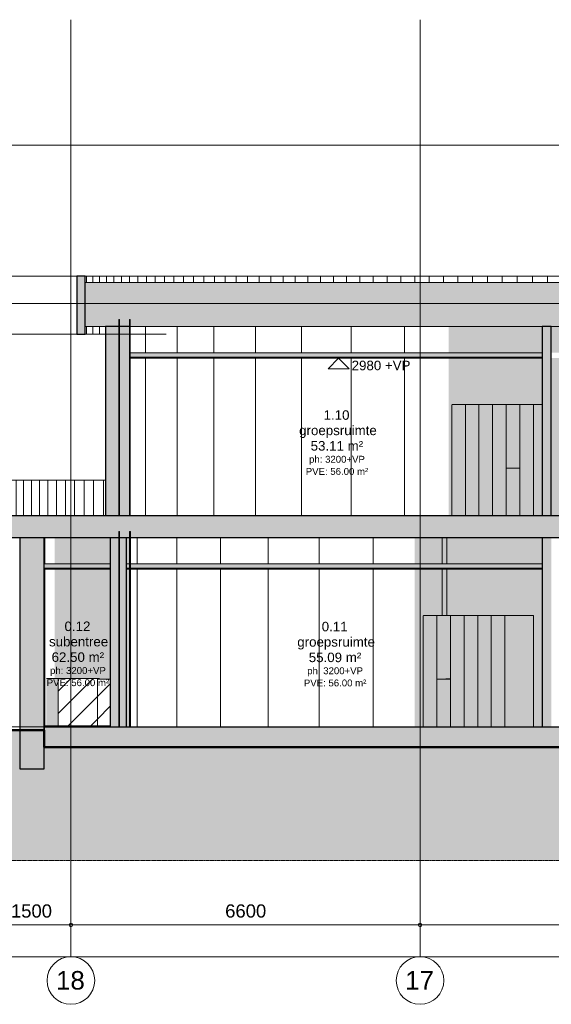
# Model space of a CAD drawing. Header units: millimetres. Extents: x -85630 to 257083, y -5697 to 14715.
# Tile 2 of 93: x -71267 to -61219, y -5250 to 13370. Entities that reach past the tile are written whole.
import ezdxf

# ---------------------------------------------------------------- set-up
doc = ezdxf.new("R2010")
doc.units = ezdxf.units.MM
for name, pattern in [('HAZ_hartlijn', [8, 5, -1, 1, -1]), ('Hidden', [7.14375, 4.7625, -2.38125]), ('THO_hhidden', [2.5, 1.5, -1]), ('THO_stramienlijn', [20, 17, -1.5, 0, -1.5])]:
    doc.linetypes.add(name, pattern=pattern)
for name, color, linetype, lineweight in [('A-ANNO-DIMS', 7, 'Continuous', 13), ('A-ANNO-DIMS-100', 7, 'Continuous', 13), ('A-AREA-IDEN', 7, 'Continuous', 13), ('A-CLNG', 7, 'Continuous', 13), ('A-CLNG-PATT', 7, 'Continuous', 13), ('A-DETL-GENF', 7, 'Continuous', 13), ('A-FLOR', 7, 'Continuous', 18), ('A-FLOR-LEVL', 7, 'Continuous', 13), ('A-FLOR-PATT', 7, 'Continuous', 25), ('A-GENM', 7, 'Continuous', 13), ('A-ROOF', 7, 'Continuous', 13), ('A-ROOF-PATT', 7, 'Continuous', 18), ('A-WALL-PATT', 7, 'Continuous', 25), ('C-TOPO', 7, 'Continuous', 13), ('C-TOPO-PATT', 7, 'Continuous', 50), ('G-ANNO-DIMS', 7, 'Continuous', 13), ('I-WALL', 7, 'Continuous', 18), ('P-SANR-FIXT', 7, 'Continuous', 13), ('S-COLS', 7, 'Continuous', 13), ('S-GRID', 7, 'Continuous', 13), ('S-GRID-IDEN', 7, 'Continuous', 13)]:
    doc.layers.add(name, color=color, linetype=linetype, lineweight=lineweight)
doc.styles.add('Arial', font='arial.ttf', dxfattribs={"height": 250})
doc.styles.add('Arial_1', font='arial.ttf', dxfattribs={"height": 180})
doc.styles.add('Arial_2', font='arial.ttf', dxfattribs={"height": 350})
doc.styles.add('Arial_3', font='arial.ttf', dxfattribs={"height": 130})
doc.dimstyles.new('THO_25_-_transparant', dxfattribs={"dimscale": 304.8, "dimtxt": 0.836827, "dimasz": 0.229659, "dimexe": 0.459318, "dimexo": 0.0625, "dimgap": 0.213255, "dimtad": 1, "dimdec": 3, "dimlfac": 304.8, "dimrnd": 0.001, "dimdsep": 46, "dimtxsty": 'Arial', "dimblk1": 'DOTBLANK', "dimblk2": 'DOTBLANK', "dimsah": 1, "dimcen": 0.09, "dimdle": 0.229659, "dimazin": 0, "dimtfac": 1, "dimtdec": 4, "dimtix": 1, "dimtmove": 0, "dimatfit": 3, "dimfxl": 0.001507, "dimfxlon": 1, "dimtvp": 1, "dimtolj": 1, "dimtzin": 0, "dimarcsym": 2})
pattern_1 = [(45, (-65225.66, -376), (-212.132, 212.132), [])]
pattern_2 = [(45, (-65225.66, -375.99), (-21.2132, 21.2132), []), (45, (-65225.66, -354.99), (-21.2132, 21.2132), [])]

# ---------------------------------------------------------------- blocks, each defined once
blk = doc.blocks.new('NLRS_01_GM_WPB_dummy placeholder_gen_tho - kast 600x600x2100-1975651-01 doorsnede AA _plotview_')
at = {"layer": 'A-GENM', "linetype": 'THO_hhidden', "true_color": 0xdcf8f8}
for points in [[(-62192, 0), (-62096, 0), (-62096, 2100), (-62353, 2100), (-62353, 0)], [(-61554, 0), (-61554, 2100), (-62096, 2100), (-62096, 0)]]:
    blk.add_hatch(color=7, dxfattribs=at).paths.add_polyline_path(points)
at = {"layer": 'A-GENM', "linetype": 'THO_hhidden'}
for p, q in [((-62353, 2100), (-62096, 2100)), ((-62353, 0), (-62353, 2100)), ((-62096, 2100), (-61554, 2100)), ((-62096, 2100), (-62096, 0)), ((-61554, 2100), (-61554, 0))]:
    blk.add_line(p, q, dxfattribs=at)
blk = doc.blocks.new('NLRS_01_GM_WPB_dummy placeholder_gen_tho - kast 600x600x2100-V6-01 doorsnede AA _plotview_')
at = {"layer": 'A-GENM', "linetype": 'THO_hhidden', "true_color": 0xdcf8f8}
blk.add_hatch(color=7, dxfattribs=at).paths.add_polyline_path([(-62353, 0), (-62353, 2100), (-62610, 2100), (-62610, 0)])
at = {"layer": 'A-GENM', "linetype": 'THO_hhidden'}
for p, q in [((-62610, 2100), (-62353, 2100)), ((-62610, 0), (-62610, 2100)), ((-62353, 2100), (-62353, 0))]:
    blk.add_line(p, q, dxfattribs=at)
blk = doc.blocks.new('NLRS_01_GM_WPB_dummy placeholder_gen_tho - kast 600x600x2100-V7-01 doorsnede AA _plotview_')
at = {"layer": 'A-GENM', "linetype": 'THO_hhidden', "true_color": 0xdcf8f8}
for points in [[(-63523, 0), (-63382, 0), (-63382, 2100), (-63640, 2100), (-63640, 0)], [(-63209, 900), (-63209, 902), (-63125, 902), (-63125, 2100), (-63382, 2100), (-63382, 900), (-63210, 900)]]:
    blk.add_hatch(color=7, dxfattribs=at).paths.add_polyline_path(points)
at = {"layer": 'A-GENM', "linetype": 'THO_hhidden'}
for p, q in [((-63640, 2100), (-63382, 2100)), ((-63640, 0), (-63640, 2100)), ((-63382, 2100), (-63125, 2100)), ((-63382, 2100), (-63382, 0))]:
    blk.add_line(p, q, dxfattribs=at)
blk = doc.blocks.new('NLRS_73_PF_UN_rvs gootsteen enkel 340x340 ic6zrl2n_gen_bcb - RVS gootsteen enkel 340x340-1975653-01 doorsnede AA _plotview_')
at = {"layer": 'P-SANR-FIXT', "true_color": 0xe8e8e8}
for points in [[(-63209, 900), (-63204, 900), (-63204, 902), (-63209, 902)], [(-63204, 900), (-63125, 901), (-63125, 902), (-63204, 902)]]:
    blk.add_hatch(color=254, dxfattribs=at).paths.add_polyline_path(points)
at = {"layer": 'P-SANR-FIXT'}
for p, q in [((-63210, 902), (-63210, 900)), ((-63204, 902), (-63210, 902)), ((-63204, 902), (-63125, 902))]:
    blk.add_line(p, q, dxfattribs=at)
blk = doc.blocks.new('NLRS_01_GM_WPB_dummy placeholder_gen_tho - kast 600x600x2100-V12-01 doorsnede AA _plotview_')
at = {"layer": 'A-GENM', "linetype": 'THO_hhidden', "true_color": 0xdcf8f8}
blk.add_hatch(color=7, dxfattribs=at).paths.add_polyline_path([(-62842.86094, 3990), (-62842.86094, 6090), (-63100.22202, 6090), (-63100.22202, 3990)])
at = {"layer": 'A-GENM', "linetype": 'THO_hhidden'}
for p, q in [((-63100.22202, 6090), (-62842.86094, 6090)), ((-63100.22202, 3990), (-63100.22202, 6090)), ((-62842.86094, 6090), (-62842.86094, 3990))]:
    blk.add_line(p, q, dxfattribs=at)
blk = doc.blocks.new('NLRS_01_GM_WPB_dummy placeholder_gen_tho - kast 600x600x2100-V13-01 doorsnede AA _plotview_')
at = {"layer": 'A-GENM', "linetype": 'THO_hhidden', "true_color": 0xdcf8f8}
for points in [[(-62071, 3990), (-62071, 6090), (-62328, 6090), (-62328, 3990), (-62192, 3990)], [(-62071, 4890), (-61901, 4890), (-61901, 4892), (-61813, 4892), (-61813, 6090), (-62071, 6090), (-62071, 5060)]]:
    blk.add_hatch(color=7, dxfattribs=at).paths.add_polyline_path(points)
at = {"layer": 'A-GENM', "linetype": 'THO_hhidden'}
for p, q in [((-62328, 6090), (-62071, 6090)), ((-62328, 3990), (-62328, 6090)), ((-62071, 6090), (-61813, 6090)), ((-62071, 6090), (-62071, 3990))]:
    blk.add_line(p, q, dxfattribs=at)
blk = doc.blocks.new('NLRS_01_GM_WPB_dummy placeholder_gen_tho - kast 600x600x2100-V14-01 doorsnede AA _plotview_')
at = {"layer": 'A-GENM', "linetype": 'THO_hhidden', "true_color": 0xdcf8f8}
for points in [[(-61556, 3990), (-61556, 6090), (-61813, 6090), (-61813, 3990)], [(-61527, 3990), (-61391, 3990), (-61391, 6090), (-61556, 6090), (-61556, 3990)]]:
    blk.add_hatch(color=7, dxfattribs=at).paths.add_polyline_path(points)
at = {"layer": 'A-GENM', "linetype": 'THO_hhidden'}
for p, q in [((-61813, 6090), (-61556, 6090)), ((-61813, 3990), (-61813, 6090)), ((-61556, 6090), (-61391, 6090)), ((-61556, 6090), (-61556, 3990))]:
    blk.add_line(p, q, dxfattribs=at)
blk = doc.blocks.new('NLRS_73_PF_UN_rvs gootsteen enkel 340x340 ic6zrl2n_gen_bcb - RVS gootsteen enkel 340x340-V15-01 doorsnede AA _plotview_')
at = {"layer": 'P-SANR-FIXT', "true_color": 0xe8e8e8}
for points in [[(-61901, 4890), (-61896, 4890), (-61896, 4892), (-61901, 4892)], [(-61860, 4890), (-61813, 4890), (-61813, 4892), (-61896, 4892), (-61896, 4890)]]:
    blk.add_hatch(color=254, dxfattribs=at).paths.add_polyline_path(points)
at = {"layer": 'P-SANR-FIXT'}
for p, q in [((-61903, 4892), (-61903, 4890)), ((-61902, 4892), (-61903, 4892)), ((-61896, 4892), (-61903, 4892)), ((-61896, 4892), (-61813, 4892))]:
    blk.add_line(p, q, dxfattribs=at)
blk = doc.blocks.new('FP_17-01 doorsnede AA _plotview_')
at = {"layer": 'A-WALL-PATT', "color": 8, "lineweight": 13, "true_color": 0x808080}
for p, q in [((-70790, 3080), (-70790, 3580)), ((-69048, 3080), (-69048, 3580)), ((-68297, 3080), (-68297, 3580)), ((-67469, 3080), (-67469, 3580)), ((-66570, 3080), (-66570, 3580)), ((-65607, 3080), (-65607, 3580)), ((-64587, 3080), (-64587, 3580)), ((-70790, 10), (-70790, 2980)), ((-69048, 0), (-69048, 2980)), ((-68297, 0), (-68297, 2980)), ((-67469, 0), (-67469, 2980)), ((-66570, 0), (-66570, 2980)), ((-65607, 0), (-65607, 2980)), ((-64587, 0), (-64587, 2980))]:
    blk.add_line(p, q, dxfattribs=at)
blk = doc.blocks.new('FP_19-01 doorsnede AA _plotview_')
at = {"layer": 'A-WALL-PATT', "color": 8, "lineweight": 13, "true_color": 0x808080}
for p, q in [((-68891, 7070), (-68891, 7570)), ((-68292, 7070), (-68292, 7570)), ((-67596, 7070), (-67596, 7570)), ((-66811, 7070), (-66811, 7570)), ((-65943, 7070), (-65943, 7570)), ((-65000, 7070), (-65000, 7570)), ((-63991, 7070), (-63991, 7570)), ((-68891, 3990), (-68891, 6970)), ((-68292, 3990), (-68292, 6970)), ((-67596, 3990), (-67596, 6970)), ((-66811, 3990), (-66811, 6970)), ((-65943, 3990), (-65943, 6970)), ((-65000, 3990), (-65000, 6970)), ((-63991, 3990), (-63991, 6970))]:
    blk.add_line(p, q, dxfattribs=at)
blk = doc.blocks.new('FP_21-01 doorsnede AA _plotview_')
at = {"layer": 'A-WALL-PATT', "color": 252, "lineweight": 13, "true_color": 0x858482}
for p, q in [((-72190, 3990), (-72190, 4660)), ((-72084, 3990), (-72084, 4660)), ((-71973, 3990), (-71973, 4660)), ((-71856, 3990), (-71856, 4660)), ((-71734, 3990), (-71734, 4660)), ((-71606, 3990), (-71606, 4660)), ((-71474, 3990), (-71474, 4660)), ((-71336, 3990), (-71336, 4660)), ((-71193, 3990), (-71193, 4660)), ((-71045, 3990), (-71045, 4660)), ((-70891, 3990), (-70891, 4660)), ((-70733, 3990), (-70733, 4660)), ((-70570, 3990), (-70570, 4660)), ((-70402, 3990), (-70402, 4660)), ((-70230, 3990), (-70230, 4660)), ((-70052, 3990), (-70052, 4660)), ((-69870, 3990), (-69870, 4660)), ((-69684, 3990), (-69684, 4660))]:
    blk.add_line(p, q, dxfattribs=at)
blk = doc.blocks.new('FP_23-01 doorsnede AA _plotview_')
at = {"layer": 'A-WALL-PATT', "color": 252, "lineweight": 13, "true_color": 0x858482}
for p, q in [((-70004, 8400), (-70004, 8520)), ((-69884, 8400), (-69884, 8520)), ((-69757, 8400), (-69757, 8520)), ((-69625, 8400), (-69625, 8520)), ((-69486, 8400), (-69486, 8520)), ((-69342, 8400), (-69342, 8520)), ((-69191, 8400), (-69191, 8520)), ((-69035, 8400), (-69035, 8520)), ((-68873, 8400), (-68873, 8520)), ((-68705, 8400), (-68705, 8520)), ((-68532, 8400), (-68532, 8520)), ((-68354, 8400), (-68354, 8520)), ((-68170, 8400), (-68170, 8520)), ((-67981, 8400), (-67981, 8520)), ((-67787, 8400), (-67787, 8520)), ((-67587, 8400), (-67587, 8520)), ((-67383, 8400), (-67383, 8520)), ((-67174, 8400), (-67174, 8520)), ((-66960, 8400), (-66960, 8520)), ((-66741, 8400), (-66741, 8520)), ((-66518, 8400), (-66518, 8520)), ((-66290, 8400), (-66290, 8520)), ((-66058, 8400), (-66058, 8520)), ((-65822, 8400), (-65822, 8520)), ((-65582, 8400), (-65582, 8520)), ((-65338, 8400), (-65338, 8520)), ((-65090, 8400), (-65090, 8520)), ((-64838, 8400), (-64838, 8520)), ((-64583, 8400), (-64583, 8520)), ((-64324, 8400), (-64324, 8520)), ((-64062, 8400), (-64062, 8520)), ((-63797, 8400), (-63797, 8520)), ((-63528, 8400), (-63528, 8520)), ((-63257, 8400), (-63257, 8520)), ((-62983, 8400), (-62983, 8520)), ((-62706, 8400), (-62706, 8520)), ((-62427, 8400), (-62427, 8520)), ((-62145, 8400), (-62145, 8520)), ((-61861, 8400), (-61861, 8520)), ((-61575, 8400), (-61575, 8520)), ((-61288, 8400), (-61288, 8520)), ((-60998, 8400), (-60998, 8520)), ((-60706, 8400), (-60706, 8520)), ((-60414, 8400), (-60414, 8520)), ((-60119, 8400), (-60119, 8520)), ((-59824, 8400), (-59824, 8520)), ((-59527, 8400), (-59527, 8520)), ((-59230, 8400), (-59230, 8520)), ((-58932, 8400), (-58932, 8520)), ((-58633, 8400), (-58633, 8520)), ((-58334, 8400), (-58334, 8520)), ((-58034, 8400), (-58034, 8520)), ((-57734, 8400), (-57734, 8520)), ((-70004, 7420), (-70004, 7570)), ((-69884, 7420), (-69884, 7570)), ((-69757, 7420), (-69757, 7570))]:
    blk.add_line(p, q, dxfattribs=at)
blk = doc.blocks.new('NLRS_01_GM_WPB_dummy placeholder_gen_tho - garderobe 3000x400x900-2232194-01 doorsnede AA _plotview_')
at = {"layer": 'A-GENM', "true_color": 0x808080}
h = blk.add_hatch(dxfattribs=at)
h.set_pattern_fill('FP_4', color=8, style=0, pattern_type=2)
h.set_pattern_definition(pattern_1)
h.paths.add_polyline_path([(-69555, 0), (-69555, 900), (-69796, 900), (-69796, 0)])
at = {"layer": 'A-GENM', "linetype": 'THO_hhidden'}
for p, q in [((-69555, 900), (-69796, 900)), ((-69796, 900), (-69796, 0)), ((-69555, 0), (-69555, 900)), ((-69796, 0), (-69555, 0))]:
    blk.add_line(p, q, dxfattribs=at)
blk = doc.blocks.new('NLRS_28_SCO_UN_koker_gen_bcb - K200_200_12_5-2311152-01 doorsnede AA _plotview_')
at = {"layer": 'S-COLS'}
h = blk.add_hatch(dxfattribs=at)
h.set_pattern_fill('FP_3', color=256, style=0, pattern_type=2)
h.set_pattern_definition(pattern_2)
h.paths.add_polyline_path([(-69382, 3990), (-69382, 7700), (-69396, 7700), (-69396, 3990)])
h.paths.add_polyline_path([(-69191, 3990), (-69177, 3990), (-69177, 7700), (-69191, 7700), (-69191, 4505)])
at = {"layer": 'S-COLS', "lineweight": 18}
for p, q in [((-69382, 7700), (-69396, 7700)), ((-69396, 7700), (-69396, 3990)), ((-69382, 3990), (-69382, 7700)), ((-69177, 7700), (-69191, 7700)), ((-69191, 7700), (-69191, 3990)), ((-69177, 3990), (-69177, 7700)), ((-69396, 3990), (-69382, 3990)), ((-69191, 3990), (-69177, 3990))]:
    blk.add_line(p, q, dxfattribs=at)
blk = doc.blocks.new('NLRS_01_GM_WPB_dummy placeholder_gen_tho - garderobe 930x400x900-2364729-01 doorsnede AA _plotview_')
at = {"layer": 'A-GENM', "linetype": 'THO_hhidden', "true_color": 0xdcf8f8}
for points in [[(-70764, 10), (-70540, 10), (-70540, 910), (-70764, 910), (-70764, 69)], [(-69796, 10), (-69796, 900), (-69757, 900), (-69757, 910), (-69796, 910), (-69796, 10)]]:
    blk.add_hatch(color=7, dxfattribs=at).paths.add_polyline_path(points)
at = {"layer": 'A-GENM', "true_color": 0x808080}
h = blk.add_hatch(dxfattribs=at)
h.set_pattern_fill('FP_4', color=8, style=0, pattern_type=2)
h.set_pattern_definition(pattern_1)
h.paths.add_polyline_path([(-69796, 10), (-69796, 910), (-70540, 910), (-70540, 10), (-70176, 10)])
at = {"layer": 'A-GENM', "linetype": 'THO_hhidden'}
for p, q in [((-70764, 910), (-70540, 910)), ((-69796, 910), (-70540, 910)), ((-70540, 910), (-70540, 10)), ((-69796, 10), (-69796, 910)), ((-69796, 910), (-69757, 910)), ((-69757, 910), (-69757, 900)), ((-70540, 10), (-69796, 10))]:
    blk.add_line(p, q, dxfattribs=at)
blk = doc.blocks.new('NLRS_28_SCO_UN_koker_gen_bcb - K200_200_12_5-2419765-01 doorsnede AA _plotview_')
at = {"layer": 'S-COLS'}
h = blk.add_hatch(dxfattribs=at)
h.set_pattern_fill('FP_3', color=256, style=0, pattern_type=2)
h.set_pattern_definition(pattern_2)
h.paths.add_polyline_path([(-69175, 0), (-69175, 3690), (-69191, 3690), (-69191, 0)])
h.paths.add_polyline_path([(-69382, 0), (-69382, 3690), (-69396, 3690), (-69396, 0)])
at = {"layer": 'S-COLS', "linetype": 'Hidden', "true_color": 0x7186a5}
h = blk.add_hatch(color=252, dxfattribs=at)
h.paths.add_polyline_path([(-69247, 0), (-69191, 0), (-69191, 2980), (-69247, 2980), (-69247, 69)])
h.paths.add_polyline_path([(-69191, 3080), (-69191, 3580), (-69247, 3580), (-69247, 3080)])
h = blk.add_hatch(color=252, dxfattribs=at)
h.paths.add_polyline_path([(-69172, 0), (-69172, 2980), (-69175, 2980), (-69175, 0)])
h.paths.add_polyline_path([(-69172, 3080), (-69172, 3580), (-69175, 3580), (-69175, 3080)])
at = {"layer": 'S-COLS', "lineweight": 18}
for p, q in [((-69382, 3690), (-69396, 3690)), ((-69396, 3690), (-69396, 0)), ((-69382, 0), (-69382, 3690)), ((-69175, 3690), (-69191, 3690)), ((-69191, 3690), (-69191, 0)), ((-69175, 0), (-69175, 3690)), ((-69396, 0), (-69382, 0)), ((-69191, 0), (-69175, 0))]:
    blk.add_line(p, q, dxfattribs=at)
at = {"layer": 'S-COLS'}
for p, q in [((-69172, 3080), (-69172, 3580)), ((-69172, 0), (-69172, 2980))]:
    blk.add_line(p, q, dxfattribs=at)
blk = doc.blocks.new('NLRS_28_SCO_UN_koker_gen_bcb - K200_200_12_5-V58-01 doorsnede AA _plotview_')
at = {"layer": 'S-COLS', "linetype": 'Hidden', "true_color": 0x7186a5}
h = blk.add_hatch(color=252, dxfattribs=at)
h.paths.add_polyline_path([(-63281, 2100), (-63194, 2100), (-63194, 2980), (-63281, 2980), (-63281, 2287)])
h.paths.add_polyline_path([(-63281, 3080), (-63194, 3080), (-63194, 3580), (-63281, 3580), (-63281, 3396)])
h = blk.add_hatch(color=252, dxfattribs=at)
h.paths.add_polyline_path([(-63161, 2100), (-63161, 2980), (-63194, 2980), (-63194, 2100)])
h.paths.add_polyline_path([(-63194, 3080), (-63161, 3080), (-63161, 3580), (-63194, 3580), (-63194, 3396)])
at = {"layer": 'S-COLS'}
for p, q in [((-63281, 3080), (-63281, 3580)), ((-63194, 3080), (-63194, 3580)), ((-63281, 2100), (-63281, 2980)), ((-63194, 2100), (-63194, 2980))]:
    blk.add_line(p, q, dxfattribs=at)
blk = doc.blocks.new('NLRS_01_DI_UN_afbreeklijn_gen_tho - afbreeklijn-2412367-01 doorsnede AA _plotview_')
at = {"layer": 'A-DETL-GENF', "linetype": 'HAZ_hartlijn', "lineweight": 18}
blk.add_line((481, -2533), (-83030, -2533), dxfattribs=at)
blk = doc.blocks.new('DIMBLOCK1-01 doorsnede AA _plotview_')
at = {"layer": 'A-ANNO-DIMS-100'}
for p, q in [((-71800, -4350), (-71800, -4210)), ((-10000, -4350), (-10000, -4210)), ((-9930, -4350), (-71870, -4350)), ((-71800, -4350), (-71800, -4490)), ((-10000, -4350), (-10000, -4490))]:
    blk.add_line(p, q, dxfattribs=at)
for centre in [(-71800, -4350), (-10000, -4350)]:
    blk.add_circle(centre, 35, dxfattribs=at)
at = {"layer": 'A-ANNO-DIMS-100', "color": 0, "insert": (-41380, -3960), "char_height": 250, "width": 1153.68, "attachment_point": 1, "line_spacing_factor": 0.941778, "style": 'Arial'}
blk.add_mtext('61800', dxfattribs=at)
blk = doc.blocks.new('_DotBlank')
at = {"color": 0, "linetype": 'ByBlock', "lineweight": -2}
blk.add_line((-0.5, 0), (-1, 0), dxfattribs=at)
blk.add_circle((0, 0), 0.5, dxfattribs=at)
blk = doc.blocks.new('DIMBLOCK17-01 doorsnede AA _plotview_')
at = {"layer": 'A-ANNO-DIMS-100'}
for p, q in [((-63700, -3750), (-63700, -3610)), ((-57700, -3750), (-57700, -3610)), ((-57700, -3750), (-63700, -3750)), ((-63700, -3750), (-63700, -3890)), ((-57700, -3750), (-57700, -3890))]:
    blk.add_line(p, q, dxfattribs=at)
for centre in [(-63700, -3750), (-57700, -3750)]:
    blk.add_circle(centre, 35, dxfattribs=at)
at = {"layer": 'A-ANNO-DIMS-100', "color": 0, "insert": (-61084, -3360), "char_height": 250, "width": 922.94, "attachment_point": 1, "line_spacing_factor": 0.941778, "style": 'Arial'}
blk.add_mtext('6000', dxfattribs=at)
blk = doc.blocks.new('DIMBLOCK18-01 doorsnede AA _plotview_')
at = {"layer": 'A-ANNO-DIMS-100'}
for p, q in [((-70300, -3750), (-70300, -3610)), ((-63700, -3750), (-63700, -3610)), ((-63700, -3750), (-70300, -3750)), ((-70300, -3750), (-70300, -3890)), ((-63700, -3750), (-63700, -3890))]:
    blk.add_line(p, q, dxfattribs=at)
for centre in [(-70300, -3750), (-63700, -3750)]:
    blk.add_circle(centre, 35, dxfattribs=at)
at = {"layer": 'A-ANNO-DIMS-100', "color": 0, "insert": (-67384, -3360), "char_height": 250, "width": 922.94, "attachment_point": 1, "line_spacing_factor": 0.941778, "style": 'Arial'}
blk.add_mtext('6600', dxfattribs=at)
blk = doc.blocks.new('DIMBLOCK19-01 doorsnede AA _plotview_')
at = {"layer": 'A-ANNO-DIMS-100'}
for p, q in [((-71800, -3750), (-71800, -3610)), ((-70300, -3750), (-70300, -3610)), ((-70300, -3750), (-71870, -3750)), ((-71800, -3750), (-71800, -3890)), ((-70300, -3750), (-70300, -3890))]:
    blk.add_line(p, q, dxfattribs=at)
for centre in [(-71800, -3750), (-70300, -3750)]:
    blk.add_circle(centre, 35, dxfattribs=at)
at = {"layer": 'A-ANNO-DIMS-100', "color": 0, "insert": (-71434, -3360), "char_height": 250, "width": 922.94, "attachment_point": 1, "line_spacing_factor": 0.941778, "style": 'Arial'}
blk.add_mtext('1500', dxfattribs=at)
blk = doc.blocks.new('Grid - Stramienbol 9_0mm-3500-01 doorsnede AA _plotview_')
at = {"layer": 'S-GRID-IDEN'}
blk.add_circle((-9999.635701, -4800), 450, dxfattribs=at)
blk = doc.blocks.new('Spot Elevations - arrow below 13mm-1358115-01 doorsnede AA _plotview_')
at = {"layer": 'G-ANNO-DIMS'}
for p, q in [((-52838, 2780), (-52638, 2980)), ((-52838, 2980), (-52438, 2980)), ((-52638, 2980), (-52438, 2780)), ((-52438, 2780), (-52838, 2780))]:
    blk.add_line(p, q, dxfattribs=at)

msp = doc.modelspace()

# ---------------------------------------------------------------- hatches: boundary and pattern name
at = {"layer": 'A-CLNG', "true_color": 0xebebeb}
for points in [[(-61390.8419001, 6970), (-61390.8419001, 6985), (-69176.5629993, 6985), (-69176.5629993, 6970), (-62192.3076841, 6970)], [(-70175.9614603, 2980), (-69554.9087522, 2980), (-69554.9087522, 2995), (-70805.6625126, 2995), (-70805.6625126, 2980)], [(-61390.8419001, 2980), (-61390.8419001, 2995), (-69247.10186, 2995), (-69247.10186, 2980), (-62192.3076841, 2980)]]:
    msp.add_hatch(color=7, dxfattribs=at).paths.add_polyline_path(points)
at = {"layer": 'A-CLNG-PATT', "true_color": 0xc8ffff}
for points in [[(-61390.8419001, 6985), (-61390.8419001, 7070), (-69176.5629993, 7070), (-69176.5629993, 6985), (-62192.3076841, 6985)], [(-69554.9087522, 2995), (-69554.9087522, 3080), (-70805.6625126, 3080), (-70805.6625126, 2995), (-70175.9614603, 2995)], [(-66184.1345722, 2995), (-61390.8419001, 2995), (-61390.8419001, 3080), (-69247.10186, 3080), (-69247.10186, 2995), (-67514.7435349, 2995)]]:
    msp.add_hatch(color=7, dxfattribs=at).paths.add_polyline_path(points)
at = {"layer": 'A-FLOR', "true_color": 0x7f7f7f}
for points in [[(-43563.7822064, 3580), (-9551.0096308, 3580), (-9551.0096308, 3990), (-72240.4589406, 3990), (-72240.4589406, 3580), (-44894.3911691, 3580)], [(-70805.6625126, -390), (-10994.1039382, -390), (-10994.1039382, 0), (-70805.6625126, 0)]]:
    msp.add_hatch(color=8, dxfattribs=at).paths.add_polyline_path(points)
at = {"layer": 'A-FLOR-PATT', "lineweight": 13}
h = msp.add_hatch(dxfattribs=at)
h.set_pattern_fill('FP_6', color=256, angle=-45, style=0, pattern_type=2)
h.set_pattern_definition([(225, (-67780.89, 10), (141.421, -141.421), [])])
h.paths.add_polyline_path([(-69554.9105182, 0), (-69554.9105182, 10), (-70805.6472805, 10), (-70805.6472805, 0), (-70175.9614603, 0)])
at = {"layer": 'A-GENM', "true_color": 0xdcf8f8}
for points in [[(-61813.4166198, 3990), (-61813.4166198, 4890), (-62070.7776999, 4890), (-62070.7776999, 3990)], [(-63382.4027364, 0), (-63125.0416564, 0), (-63125.0416564, 900), (-63382.4027364, 900), (-63382.4027364, 68.8768707)]]:
    msp.add_hatch(color=7, dxfattribs=at).paths.add_polyline_path(points)
at = {"layer": 'A-ROOF-PATT', "lineweight": 13, "true_color": 0xafafaf}
msp.add_hatch(color=253, dxfattribs=at).paths.add_polyline_path([(-40902.564281, 7570), (-11771.4466807, 7570), (-11771.4466807, 8400), (-70027.8247213, 8400), (-70027.8247213, 7570), (-43563.7822064, 7570)])
at = {"layer": 'A-WALL-PATT', "lineweight": 18, "true_color": 0x808080}
for points in [[(-70027.8247213, 7420), (-70027.8247213, 8520), (-70190.4619943, 8520), (-70190.4619943, 7420), (-70175.9614603, 7420)], [(-69510.656979, 3990), (-69176.5629993, 3990), (-69176.5629993, 7570), (-69647.0518056, 7570), (-69647.0518056, 3990)], [(-70805.6625126, -800), (-70805.6625126, 3580), (-71267.1994098, 3580), (-71267.1994098, -800)]]:
    msp.add_hatch(color=8, dxfattribs=at).paths.add_polyline_path(points)
at = {"layer": 'A-WALL-PATT', "true_color": 0xf0f0f0}
h = msp.add_hatch(color=7, dxfattribs=at)
h.paths.add_polyline_path([(-63100.22202, 3990), (-63100.22202, 6090), (-61390.8419001, 6090), (-61390.8419001, 6970), (-63159.9668176, 6970), (-63159.9668176, 3990)])
h.paths.add_polyline_path([(-61390.8419001, 7070), (-61390.8419001, 7570), (-63159.9668176, 7569.0878543), (-63159.9668176, 7070), (-62192.3076841, 7070)])
at = {"layer": 'A-WALL-PATT', "lineweight": 18, "true_color": 0xd7e6e6}
for points in [[(-61218.8369926, 3990), (-61218.8369926, 7570), (-61390.8419001, 7570), (-61390.8419001, 3990)], [(-61218.8369926, 0), (-61218.8369926, 3580), (-61390.8419001, 3580), (-61390.8419001, 0)]]:
    msp.add_hatch(color=254, dxfattribs=at).paths.add_polyline_path(points)
at = {"layer": 'A-WALL-PATT', "true_color": 0xf0f0f0}
h = msp.add_hatch(color=7, dxfattribs=at)
h.paths.add_polyline_path([(-69554.9105182, 10), (-69554.9087522, 2980), (-70608.8239762, 2980), (-70608.8239762, 910), (-69756.5756553, 910), (-69756.5756553, 900), (-69554.9543299, 900), (-69554.9543299, 10)])
h.paths.add_polyline_path([(-70608.8239762, 3080), (-69554.9087522, 3080), (-69554.9087522, 3580), (-70608.8239762, 3580)])
at = {"layer": 'A-WALL-PATT', "lineweight": 18, "true_color": 0xafafaf}
msp.add_hatch(color=253, dxfattribs=at).paths.add_polyline_path([(-69247.10186, 0), (-69247.10186, 3580), (-69554.9087522, 3580), (-69554.9087522, 0)])
at = {"layer": 'A-WALL-PATT', "lineweight": 18, "true_color": 0xf0f0f0}
h = msp.add_hatch(color=7, dxfattribs=at)
h.paths.add_polyline_path([(-63639.7638164, 0), (-63639.7638164, 2100), (-63280.53107, 2100), (-63280.53107, 2980), (-63803.3782437, 2980), (-63803.3782437, 0)])
h.paths.add_polyline_path([(-61553.5961605, 0), (-61390.8419001, 0), (-61390.8419001, 2980), (-63160.5830116, 2980), (-63160.5830116, 2100), (-61553.5961605, 2100), (-61553.5961605, 68.8768707)])
h.paths.add_polyline_path([(-63359.7792852, 3080), (-63280.53107, 3080), (-63280.53107, 3580), (-63803.3782437, 3579.3164104), (-63803.3782437, 3080), (-63522.9166468, 3080)])
h.paths.add_polyline_path([(-61390.8419001, 3080), (-61390.8419001, 3580), (-63160.5830116, 3580), (-63160.5830116, 3080), (-62192.3076841, 3080)])
at = {"layer": 'C-TOPO-PATT', "lineweight": 13, "true_color": 0xc0c0c0}
msp.add_hatch(color=9, dxfattribs=at).paths.add_polyline_path([(-83030.4054534, -2533), (481.1340514, -2533), (481.1340514, -63), (-10994.1039382, -63), (-10994.1039382, -390), (-70805.6625126, -390), (-70805.6625126, -63), (-83030.4054534, -63), (-83030.4054534, -1123.4138626)])
at = {"layer": 'I-WALL', "true_color": 0xd7e6e6}
h = msp.add_hatch(color=254, dxfattribs=at)
h.paths.add_polyline_path([(-60861.6987214, 3990), (-60586.3630091, 3990), (-60586.3630091, 6970), (-61218.8369926, 6970), (-61218.8369926, 3990)])
h.paths.add_polyline_path([(-60861.6987214, 7070), (-60586.3630091, 7070), (-60586.3630091, 7570), (-61218.8369926, 7570), (-61218.8369926, 7070)])

# ---------------------------------------------------------------- linework, layer by layer
at = {"layer": 'A-CLNG'}
for p, q in [((-61390.8419001, 7070), (-69176.5629993, 7070)), ((-61390.8419001, 6985), (-69176.5629993, 6985)), ((-69176.5629993, 6970), (-61390.8419001, 6970)), ((-69554.9087522, 3080), (-70805.6625126, 3080)), ((-69554.9087522, 2995), (-70805.6625126, 2995)), ((-70805.6625126, 2980), (-69554.9087522, 2980)), ((-69554.9087522, 2980), (-69554.9087522, 3080)), ((-61390.8419001, 3080), (-69247.10186, 3080)), ((-61390.8419001, 2995), (-69247.10186, 2995)), ((-69247.10186, 2980), (-61390.8419001, 2980))]:
    msp.add_line(p, q, dxfattribs=at)
at = {"layer": 'A-FLOR', "lineweight": 25}
for p, q in [((-69176.8949912, 3990), (-72240.4589406, 3990)), ((-9551.0096308, 3990), (-69176.5629993, 3990)), ((-72240.4589406, 3580), (-9551.0096308, 3580)), ((-69554.9105182, 10), (-70805.6472805, 10)), ((-70805.6472805, 10), (-70805.6472805, 0)), ((-69554.9105182, 0), (-69554.9105182, 10)), ((-70805.6625126, 0), (-70805.6625126, -63)), ((-70805.6625126, 0), (-10993.6241215, 0))]:
    msp.add_line(p, q, dxfattribs=at)
at = {"layer": 'A-FLOR-LEVL', "color": 5, "linetype": 'THO_stramienlijn', "true_color": 0x0000ff}
for p, q in [((-83026.5468043, 11000), (126.8448783, 11000)), ((-83026.5468043, 8000), (126.8448783, 8000)), ((-82065.9142008, 3990), (126.8448783, 3990)), ((-83026.5468043, 0), (126.8448783, 0))]:
    msp.add_line(p, q, dxfattribs=at)
at = {"layer": 'A-GENM', "linetype": 'THO_hhidden'}
for p, q in [((-62070.7776999, 4890), (-61813.4166198, 4890)), ((-62070.7776999, 3990), (-62070.7776999, 4890)), ((-61813.4166198, 4890), (-61813.4166198, 3990)), ((-63382.4027364, 900), (-63125.0416564, 900)), ((-63382.4027364, 0), (-63382.4027364, 900)), ((-63125.0416564, 900), (-63125.0416564, 0))]:
    msp.add_line(p, q, dxfattribs=at)
at = {"layer": 'A-ROOF', "lineweight": 18}
for p, q in [((-11771.4466807, 8400), (-70027.8247213, 8400)), ((-70027.8247213, 7570), (-69647.0518056, 7570)), ((-69176.5629993, 7570), (-11771.4466807, 7570))]:
    msp.add_line(p, q, dxfattribs=at)
at = {"layer": 'C-TOPO', "lineweight": 50}
for p, q in [((-70805.6625126, -63), (-83030.4054534, -63)), ((-70805.6625126, -390), (-70805.6625126, -63)), ((-10994.1039382, -390), (-70805.6625126, -390))]:
    msp.add_line(p, q, dxfattribs=at)
at = {"layer": 'G-ANNO-DIMS'}
for p, q in [((-69760.3729677, 8520), (-78328.9924698, 8520)), ((-68497.211456, 7420), (-78260.1890584, 7420)), ((-65039.0425362, 6970), (-65039.0399468, 6970))]:
    msp.add_line(p, q, dxfattribs=at)
at = {"layer": 'I-WALL', "lineweight": 25}
for p, q in [((-70027.8247213, 8520), (-70190.4619943, 8520)), ((-70190.4619943, 8520), (-70190.4619943, 7420)), ((-70027.8247213, 7420), (-70027.8247213, 8520)), ((-69176.8949912, 7570), (-69647.0518056, 7570)), ((-69647.0518056, 7570), (-69647.0518056, 3990)), ((-69176.5629993, 3990), (-69176.5629993, 7570)), ((-61218.8369926, 7570), (-61390.8419001, 7570)), ((-61390.8419001, 7570), (-61390.8419001, 3990)), ((-61218.8369926, 3990), (-61218.8369926, 7570)), ((-70190.4619943, 7420), (-70027.8247213, 7420)), ((-71267.1994098, 3580), (-71267.1994098, -800)), ((-70805.6625126, -800), (-70805.6625126, 3580)), ((-69554.9087522, 3580), (-69554.9087522, 0)), ((-69247.10186, 0), (-69247.10186, 3580)), ((-61390.8419001, 3580), (-61390.8419001, 0)), ((-71267.1994098, -800), (-70805.6625126, -800))]:
    msp.add_line(p, q, dxfattribs=at)
at = {"layer": 'I-WALL'}
for p, q in [((-70027.8247213, 8520), (-47890.9413188, 8520)), ((-69648.0663947, 7420), (-70027.8247213, 7420)), ((-72240.4589406, 4660), (-69647.0750728, 4660))]:
    msp.add_line(p, q, dxfattribs=at)
at = {"layer": 'S-GRID', "color": 5, "linetype": 'THO_stramienlijn', "true_color": 0x0000ff}
for p, q in [((-70299.635701, -4350), (-70299.635701, 13370)), ((-63699.635701, -4350), (-63699.635701, 13370))]:
    msp.add_line(p, q, dxfattribs=at)

# ---------------------------------------------------------------- block references
at = {"layer": 'A-DETL-GENF', "linetype": 'HAZ_hartlijn', "lineweight": 18}
msp.add_blockref('NLRS_01_DI_UN_afbreeklijn_gen_tho - afbreeklijn-2412367-01 doorsnede AA _plotview_', (0, 0), dxfattribs=at)
at = {"layer": 'A-GENM', "linetype": 'THO_hhidden'}
for name, p in [('NLRS_01_GM_WPB_dummy placeholder_gen_tho - kast 600x600x2100-V12-01 doorsnede AA _plotview_', (0, 0)), ('NLRS_01_GM_WPB_dummy placeholder_gen_tho - kast 600x600x2100-V12-01 doorsnede AA _plotview_', (257.36108, 0)), ('NLRS_01_GM_WPB_dummy placeholder_gen_tho - kast 600x600x2100-V12-01 doorsnede AA _plotview_', (514.7221601, 0)), ('NLRS_01_GM_WPB_dummy placeholder_gen_tho - kast 600x600x2100-V13-01 doorsnede AA _plotview_', (0, 0)), ('NLRS_01_GM_WPB_dummy placeholder_gen_tho - kast 600x600x2100-V14-01 doorsnede AA _plotview_', (0, 0)), ('NLRS_01_GM_WPB_dummy placeholder_gen_tho - kast 600x600x2100-V7-01 doorsnede AA _plotview_', (0, 0)), ('NLRS_01_GM_WPB_dummy placeholder_gen_tho - kast 600x600x2100-V6-01 doorsnede AA _plotview_', (-514.7221601, 0)), ('NLRS_01_GM_WPB_dummy placeholder_gen_tho - kast 600x600x2100-V6-01 doorsnede AA _plotview_', (-257.36108, 0)), ('NLRS_01_GM_WPB_dummy placeholder_gen_tho - kast 600x600x2100-V6-01 doorsnede AA _plotview_', (0, 0)), ('NLRS_01_GM_WPB_dummy placeholder_gen_tho - kast 600x600x2100-1975651-01 doorsnede AA _plotview_', (0, 0)), ('NLRS_01_GM_WPB_dummy placeholder_gen_tho - garderobe 930x400x900-2364729-01 doorsnede AA _plotview_', (0, 0)), ('NLRS_01_GM_WPB_dummy placeholder_gen_tho - garderobe 3000x400x900-2232194-01 doorsnede AA _plotview_', (0, 0))]:
    msp.add_blockref(name, p, dxfattribs=at)
at = {"layer": 'G-ANNO-DIMS', "extrusion": (0, 0, -1)}
msp.add_blockref('Spot Elevations - arrow below 13mm-1358115-01 doorsnede AA _plotview_', (117876.8240403, 3990), dxfattribs=at)
at = {"layer": 'I-WALL'}
for name in ['FP_23-01 doorsnede AA _plotview_', 'FP_19-01 doorsnede AA _plotview_', 'FP_21-01 doorsnede AA _plotview_', 'FP_17-01 doorsnede AA _plotview_']:
    msp.add_blockref(name, (0, 0), dxfattribs=at)
at = {"layer": 'P-SANR-FIXT'}
for name in ['NLRS_73_PF_UN_rvs gootsteen enkel 340x340 ic6zrl2n_gen_bcb - RVS gootsteen enkel 340x340-V15-01 doorsnede AA _plotview_', 'NLRS_73_PF_UN_rvs gootsteen enkel 340x340 ic6zrl2n_gen_bcb - RVS gootsteen enkel 340x340-1975653-01 doorsnede AA _plotview_']:
    msp.add_blockref(name, (0, 0), dxfattribs=at)
at = {"layer": 'S-COLS'}
msp.add_blockref('NLRS_28_SCO_UN_koker_gen_bcb - K200_200_12_5-2311152-01 doorsnede AA _plotview_', (0, 0), dxfattribs=at)
at = {"layer": 'S-COLS', "linetype": 'Hidden'}
for name in ['NLRS_28_SCO_UN_koker_gen_bcb - K200_200_12_5-2419765-01 doorsnede AA _plotview_', 'NLRS_28_SCO_UN_koker_gen_bcb - K200_200_12_5-V58-01 doorsnede AA _plotview_']:
    msp.add_blockref(name, (0, 0), dxfattribs=at)
at = {"layer": 'S-GRID-IDEN'}
for p in [(-60300, 0), (-53700, 0)]:
    msp.add_blockref('Grid - Stramienbol 9_0mm-3500-01 doorsnede AA _plotview_', p, dxfattribs=at)

# ---------------------------------------------------------------- texts
at = {"layer": 'A-AREA-IDEN', "attachment_point": 1}
for s, insert, char_height, width, style in [('1.10', (-65523.2994207, 5983.7301988), 180, 585.231875, 'Arial_1'), ('groepsruimte', (-65985.218028, 5693.612268), 180, 1715.61125, 'Arial_1'), ('53.11 m²', (-65767.7994207, 5400.8599015), 180, 1178.480625, 'Arial_1'), ('ph: 3200+VP', (-65797.7994207, 5122.2118023), 130, 1250.6325, 'Arial_3'), ('PVE: 56.00 m²', (-65860.2994207, 4892.2118023), 130, 1402.953125, 'Arial_3'), ('0.12', (-70419.8826035, 1988.7301988), 180, 585.231875, 'Arial_1'), ('0.11', (-65558.5688511, 1983.7301988), 180, 585.231875, 'Arial_1'), ('subentree', (-70713.3012108, 1698.612268), 180, 1306.750625, 'Arial_1'), ('groepsruimte', (-66020.4874584, 1693.612268), 180, 1715.61125, 'Arial_1'), ('62.50 m²', (-70664.3826035, 1405.8599015), 180, 1178.480625, 'Arial_1'), ('55.09 m²', (-65803.0688511, 1400.8599015), 180, 1178.480625, 'Arial_1'), ('ph: 3200+VP', (-70694.3826035, 1127.2118023), 130, 1250.6325, 'Arial_3'), ('ph: 3200+VP', (-65833.0688511, 1122.2118023), 130, 1250.6325, 'Arial_3'), ('PVE: 56.00 m²', (-70756.8826035, 897.2118023), 130, 1402.953125, 'Arial_3'), ('PVE: 56.00 m²', (-65895.5688511, 892.2118023), 130, 1402.953125, 'Arial_3')]:
    msp.add_mtext(s, dxfattribs=dict(at, insert=insert, char_height=char_height, width=width, style=style))
at = {"layer": 'G-ANNO-DIMS', "insert": (-64992.7042437, 6921.1479684), "char_height": 180, "width": 1328.794312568, "attachment_point": 1, "line_spacing_factor": 0.941778, "style": 'Arial_1'}
msp.add_mtext('2980 +VP', dxfattribs=at)
at = {"layer": 'S-GRID-IDEN', "char_height": 350, "width": 673.4175, "attachment_point": 1, "style": 'Arial_2'}
for s, insert in [('18', (-70580.7577705, -4621.2566012)), ('17', (-63980.7577705, -4621.2566012))]:
    msp.add_mtext(s, dxfattribs=dict(at, insert=insert))

# ---------------------------------------------------------------- dimensions: what is measured, and where the dimension line sits
at = {"layer": 'A-ANNO-DIMS'}
for base, p1, p2, override, picture, middle in [((-71799.635701, -3750), (-70299.635701, -3890), (-71799.635701, -3890), {"dimpost": '<>', "dimfxl": 1500}, 'DIMBLOCK19-01 doorsnede AA _plotview_', (-71049.635701, -3557.3567523)), ((-70299.6357010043, -3750.0000000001), (-63699.6357010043, -3890.0000000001), (-70299.6357010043, -3890.0000000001), {"dimpost": '<>', "dimfxl": 6600}, 'DIMBLOCK18-01 doorsnede AA _plotview_', (-66999.6357010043, -3557.3567523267)), ((-63699.6357010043, -3750.0000000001), (-57699.6357010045, -3890.0000000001), (-63699.6357010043, -3890.0000000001), {"dimpost": '<>', "dimfxl": 6000}, 'DIMBLOCK17-01 doorsnede AA _plotview_', (-60699.6357010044, -3557.3567523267)), ((-71799.6357010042, -4350.0000000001), (-9999.6357010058, -4490.0000000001), (-71799.6357010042, -4490.0000000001), {"dimpost": '<>', "dimfxl": 61800}, 'DIMBLOCK1-01 doorsnede AA _plotview_', (-40899.635701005, -4157.2714862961))]:
    dim = msp.add_linear_dim(base=base, p1=p1, p2=p2, dimstyle='THO_25_-_transparant', override=override, dxfattribs=at)
    dim.commit()
    dim.dimension.update_dxf_attribs({"geometry": picture, "text_midpoint": middle})

doc.saveas('drawing.dxf')
